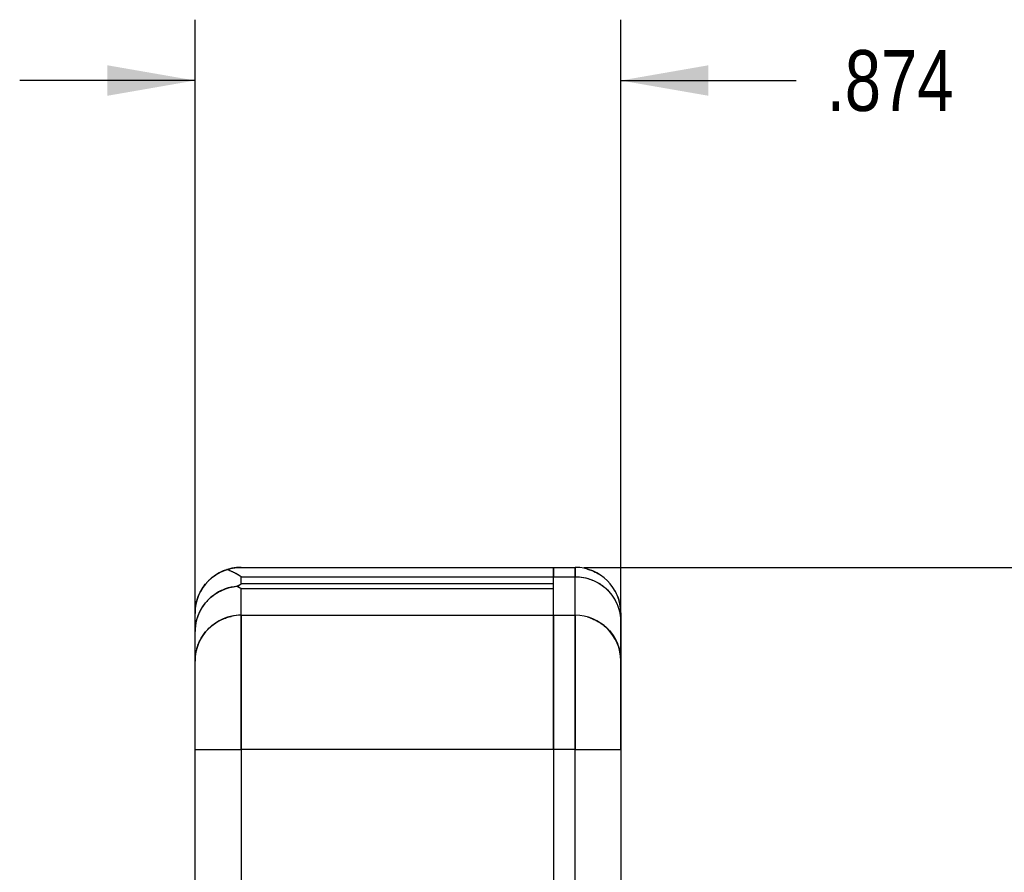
# Model space of a CAD drawing. Header units: inches. Extents: x 0.2 to 16.8, y 0.1 to 10.8.
# Tile 29 of 30: x 12.7 to 14.7, y 6.3 to 8.1. Entities that reach past the tile are written whole.
import ezdxf

# ---------------------------------------------------------------- set-up
doc = ezdxf.new("R2010")
doc.units = ezdxf.units.IN
doc.header["$LTSCALE"] = 0.935
doc.header["$MEASUREMENT"] = 0
doc.layers.get('0').update_dxf_attribs({"linetype": 'CONTINUOUS'})
doc.layers.add('DIMENSIONS', color=7, linetype='CONTINUOUS')
doc.styles.get("Standard").update_dxf_attribs({"font": 'txt', "width": 0.8})
doc.dimstyles.new('DIMSTYLE_1', dxfattribs={"dimtxt": 0.125, "dimasz": 0.18, "dimexe": 0.18, "dimexo": 0.0625, "dimgap": 0.09, "dimtad": 0, "dimtih": 1, "dimtoh": 1, "dimdec": 3, "dimzin": 4, "dimdsep": 46, "dimtxsty": 'STANDARD', "dimblk": '_FILLED', "dimblk1": '_FILLED', "dimblk2": '_FILLED', "dimcen": 0.09, "dimadec": 0, "dimazin": 0, "dimtp": 0.01, "dimtm": 0.01, "dimtfac": 1, "dimtdec": 3, "dimtofl": 0, "dimtmove": 0, "dimatfit": 3, "dimldrblk": '_FILLED', "dimfxl": 1, "dimtolj": 1, "dimtzin": 4, "dimarcsym": 0})

# ---------------------------------------------------------------- blocks, each defined once
blk = doc.blocks.new('_FILLED')
at = {"color": 0, "linetype": 'BYBLOCK'}
blk.add_solid([(0, 0), (-1, 0.174), (-1, -0.174)], dxfattribs=at)
blk = doc.blocks.new('*D1')
at = {"layer": 'DIMENSIONS', "color": 2, "linetype": 'CONTINUOUS'}
for p, q in [((13.8758, 6.9336), (15.0761, 6.9336)), ((14.9511, 6.9336), (14.9511, 5.9414)), ((14.9511, 4.5556), (14.9511, 5.6914)), ((13.8758, 4.5556), (15.0761, 4.5556))]:
    blk.add_line(p, q, dxfattribs=at)
at = {"layer": 'DIMENSIONS', "color": 2, "linetype": 'CONTINUOUS', "xscale": 0.18, "yscale": 0.18, "zscale": 0.18}
for p, rotation in [((14.9511, 6.9336), 90), ((14.9511, 4.5556), 270)]:
    blk.add_blockref('_FILLED', p, dxfattribs=dict(at, rotation=rotation))
at = {"layer": 'DIMENSIONS', "color": 2, "linetype": 'CONTINUOUS', "width": 0.8}
for s, p in [('[', (14.9636, 5.7539)), (']', (15.4636, 5.7539)), ('2.378', (14.3386, 5.7539)), ('60.4', (15.0636, 5.7539))]:
    blk.add_text(s, height=0.125, dxfattribs=at).set_placement(p)
blk = doc.blocks.new('*D2')
at = {"layer": 'DIMENSIONS', "color": 2, "linetype": 'CONTINUOUS'}
for p, q in [((13.0771, 6.6221), (13.0771, 8.0586)), ((13.9511, 6.6221), (13.9511, 8.0586)), ((13.0771, 7.9336), (12.7171, 7.9336)), ((13.9511, 7.9336), (14.3114, 7.9336))]:
    blk.add_line(p, q, dxfattribs=at)
at = {"layer": 'DIMENSIONS', "color": 2, "linetype": 'CONTINUOUS', "xscale": 0.18, "yscale": 0.18, "zscale": 0.18}
blk.add_blockref('_FILLED', (13.0771, 7.9336), dxfattribs=at)
at = {"layer": 'DIMENSIONS', "color": 2, "linetype": 'CONTINUOUS', "xscale": 0.18, "yscale": 0.18, "zscale": 0.18, "rotation": 180}
blk.add_blockref('_FILLED', (13.9511, 7.9336), dxfattribs=at)
at = {"layer": 'DIMENSIONS', "color": 2, "linetype": 'CONTINUOUS', "width": 0.8}
for s, p in [('[', (14.8989, 7.8711)), (']', (15.3989, 7.8711)), ('.874', (14.3739, 7.8711)), ('22.2', (14.9989, 7.8711))]:
    blk.add_text(s, height=0.125, dxfattribs=at).set_placement(p)

msp = doc.modelspace()

# ---------------------------------------------------------------- linework, layer by layer
at = {"linetype": 'CONTINUOUS'}
for p, q in [((13.1716, 6.9336), (13.8573, 6.9336)), ((13.1716, 6.8995), (13.1716, 6.9144)), ((13.1716, 6.9144), (13.8573, 6.9144)), ((13.8133, 6.8352), (13.8133, 6.9144)), ((13.8573, 6.8352), (13.8573, 6.9144)), ((13.8133, 6.8995), (13.1716, 6.8995)), ((13.1716, 6.8899), (13.8133, 6.8899)), ((13.0771, 6.8015), (13.0771, 6.8391)), ((13.1716, 6.8352), (13.8573, 6.8352)), ((13.9511, 6.8215), (13.9511, 6.742)), ((13.0771, 4.9296), (13.0771, 6.5596)), ((13.1716, 6.5596), (13.1716, 4.9296)), ((13.8573, 6.5596), (13.1716, 6.5596)), ((13.8133, 6.5596), (13.8133, 4.9296)), ((13.8573, 4.9296), (13.8573, 6.5596)), ((13.9511, 6.5596), (13.9511, 4.9296))]:
    msp.add_line(p, q, dxfattribs=at)
at = {"color": 6, "linetype": 'CONTINUOUS'}
for p, q in [((13.8133, 6.9144), (13.8133, 6.9336)), ((13.9511, 6.8398), (13.9511, 6.8215)), ((13.0771, 6.5596), (13.0771, 6.8015)), ((13.9511, 6.5596), (13.9511, 6.742))]:
    msp.add_line(p, q, dxfattribs=at)
at = {"color": 9, "linetype": 'CONTINUOUS'}
for p, q in [((13.8573, 6.9336), (13.8573, 6.9144)), ((13.1716, 6.5596), (13.1716, 6.8899)), ((13.8573, 6.8352), (13.8573, 6.5596)), ((13.0771, 6.5596), (13.1716, 6.5596)), ((13.8573, 6.5596), (13.9511, 6.5596))]:
    msp.add_line(p, q, dxfattribs=at)
at = {"color": 7, "linetype": 'CONTINUOUS'}
msp.add_line((13.8133, 6.8352), (13.8133, 6.5596), dxfattribs=at)
at = {"color": 6, "linetype": 'CONTINUOUS'}
for centre, radius, start, end in [((13.1716, 6.8391), 0.0945, 90, 180), ((13.8573, 6.8398), 0.0938, 0, 90), ((13.8573, 6.7414), 0.0938, 0, 90)]:
    msp.add_arc(centre, radius, start, end, dxfattribs=at)
at = {"color": 9, "linetype": 'CONTINUOUS'}
msp.add_arc((13.1716, 6.7407), 0.0945, 90, 180, dxfattribs=at)
at = {"linetype": 'CONTINUOUS'}
for points, knots in [([(13.1033, 6.9045, -0.0937), (13.1049, 6.9062, -0.0936), (13.11, 6.9112, -0.0932), (13.1157, 6.9156, -0.093), (13.1198, 6.9182, -0.0928)], [0, 0, 0, 0, 0.321463, 1, 1, 1, 1]), ([(13.121, 6.919, -0.0927), (13.1273, 6.923, -0.0924), (13.1341, 6.9262, -0.092), (13.1412, 6.9286, -0.0917), (13.1412, 6.9287, -0.0917)], [0, 0, 0, 0, 0.996597, 1, 1, 1, 1]), ([(13.8573, 6.9144, 0.046), (13.869, 6.9144, 0.046), (13.8937, 6.9098, 0.0453), (13.9255, 6.8891, 0.0424), (13.9464, 6.8575, 0.038), (13.9511, 6.8331, 0.0346), (13.9511, 6.8215, 0.0329)], [0, 0, 0, 0, 0.240108, 0.5, 0.759892, 1, 1, 1, 1]), ([(13.8826, 6.9301, -0.228), (13.8857, 6.9292, -0.228), (13.8936, 6.9266, -0.228), (13.9011, 6.9229, -0.228), (13.9054, 6.9203, -0.228)], [0, 0, 0, 0, 0.392072, 1, 1, 1, 1]), ([(13.0771, 6.8015, 0.1705), (13.0769, 6.8253, 0.1742), (13.0965, 6.8725, 0.1813), (13.1422, 6.8929, 0.1847), (13.1639, 6.8946, 0.1852)], [0, 0, 0, 0, 0.526084, 1, 1, 1, 1]), ([(13.0896, 6.8862, -0.0946), (13.0922, 6.8906, -0.0944), (13.0963, 6.8966, -0.0941), (13.1011, 6.9022, -0.0938), (13.1026, 6.9038, -0.0937)], [0, 0, 0, 0, 0.689827, 1, 1, 1, 1]), ([(13.0804, 6.8641, -0.0957), (13.0805, 6.8644, -0.0957), (13.0823, 6.8708, -0.0954), (13.0853, 6.8783, -0.095), (13.0889, 6.885, -0.0947), (13.0896, 6.8862, -0.0946)], [0, 0, 0, 0, 0.042511, 0.823216, 1, 1, 1, 1]), ([(13.9391, 6.8858, -0.7179), (13.9411, 6.8821, -0.7179), (13.9445, 6.8749, -0.7179), (13.947, 6.8674, -0.7179), (13.9479, 6.8639, -0.7179)], [0, 0, 0, 0, 0.536567, 1, 1, 1, 1]), ([(13.9391, 6.8858, -0.228), (13.9411, 6.8821, -0.228), (13.9445, 6.8749, -0.228), (13.947, 6.8674, -0.228), (13.9479, 6.8639, -0.228)], [0, 0, 0, 0, 0.536567, 1, 1, 1, 1]), ([(13.0805, 6.766, 1.8322), (13.0806, 6.7662, 1.8322), (13.0824, 6.7725, 1.832), (13.0871, 6.7845, 1.8316), (13.0968, 6.7994, 1.831), (13.108, 6.8111, 1.8305), (13.122, 6.822, 1.83), (13.1368, 6.8291, 1.8294), (13.1477, 6.8322, 1.8291), (13.151, 6.8329, 1.829)], [0, 0, 0, 0, 0.00659, 0.190315, 0.379868, 0.523688, 0.666974, 0.899598, 1, 1, 1, 1]), ([(13.1716, 6.8352, 2.1246), (13.1716, 6.8352, 2.1591), (13.1716, 6.8214, 2.2314), (13.1716, 6.7599, 2.325), (13.1716, 6.6664, 2.3865), (13.1716, 6.594, 2.4002), (13.1716, 6.5596, 2.4002)], [0, 0, 0, 0, 0.240108, 0.5, 0.759892, 1, 1, 1, 1]), ([(13.8133, 6.5596, 2.4002), (13.8133, 6.594, 2.4002), (13.8133, 6.6664, 2.3865), (13.8133, 6.7599, 2.325), (13.8133, 6.8214, 2.2314), (13.8133, 6.8352, 2.1591), (13.8133, 6.8352, 2.1246)], [0, 0, 0, 0, 0.240108, 0.5, 0.759892, 1, 1, 1, 1]), ([(13.8133, 6.8352, 2.1246), (13.8133, 6.8352, 2.1591), (13.8133, 6.8214, 2.2314), (13.8133, 6.7599, 2.325), (13.8133, 6.6664, 2.3865), (13.8133, 6.594, 2.4002), (13.8133, 6.5596, 2.4002)], [0, 0, 0, 0, 0.240108, 0.5, 0.759892, 1, 1, 1, 1]), ([(13.8573, 6.5596, 2.4002), (13.8573, 6.594, 2.4002), (13.8573, 6.6664, 2.3865), (13.8573, 6.7599, 2.325), (13.8573, 6.8214, 2.2314), (13.8573, 6.8352, 2.1591), (13.8573, 6.8352, 2.1246)], [0, 0, 0, 0, 0.240108, 0.5, 0.759892, 1, 1, 1, 1]), ([(13.1253, 6.823, 2.1246), (13.129, 6.8251, 2.1246), (13.1362, 6.8285, 2.1246), (13.1437, 6.831, 2.1246), (13.1473, 6.832, 2.1246)], [0, 0, 0, 0, 0.536567, 1, 1, 1, 1]), ([(13.8826, 6.8317, 2.1246), (13.8857, 6.8308, 2.1246), (13.8936, 6.8282, 2.1246), (13.9011, 6.8245, 2.1246), (13.9054, 6.8219, 2.1246)], [0, 0, 0, 0, 0.392072, 1, 1, 1, 1]), ([(13.9054, 6.8219, 2.1246), (13.912, 6.8179, 2.1246), (13.9186, 6.8128, 2.1246), (13.9243, 6.807, 2.1246), (13.9247, 6.8066, 2.1246)], [0, 0, 0, 0, 0.938384, 1, 1, 1, 1]), ([(13.9055, 6.8218, 0.6087), (13.9121, 6.8179, 0.6083), (13.938, 6.7981, 0.6059), (13.9513, 6.7658, 0.6017), (13.9511, 6.742, 0.5986)], [0, 0, 0, 0, 0.236613, 1, 1, 1, 1]), ([(13.0806, 6.7661, 2.1246), (13.0815, 6.7693, 2.1246), (13.084, 6.7768, 2.1246), (13.0875, 6.784, 2.1246), (13.0898, 6.788, 2.1246)], [0, 0, 0, 0, 0.413431, 1, 1, 1, 1]), ([(13.9391, 6.7873, 2.1246), (13.9411, 6.7837, 2.1246), (13.9445, 6.7765, 2.1246), (13.947, 6.769, 2.1246), (13.9479, 6.7655, 2.1246)], [0, 0, 0, 0, 0.536567, 1, 1, 1, 1]), ([(13.0771, 6.5596, 2.3057), (13.0771, 6.5822, 2.3057), (13.0771, 6.6298, 2.2967), (13.0771, 6.6912, 2.2563), (13.0771, 6.7317, 2.1948), (13.0771, 6.7407, 2.1472), (13.0771, 6.7407, 2.1246)], [0, 0, 0, 0, 0.240108, 0.5, 0.759892, 1, 1, 1, 1]), ([(13.9511, 6.7414, 2.1246), (13.9511, 6.7414, 2.1473), (13.9511, 6.7323, 2.1951), (13.9511, 6.6917, 2.2568), (13.9511, 6.63, 2.2974), (13.9511, 6.5823, 2.3064), (13.9511, 6.5596, 2.3064)], [0, 0, 0, 0, 0.240108, 0.5, 0.759892, 1, 1, 1, 1]), ([(13.0771, 6.5596, 2.3057), (13.0771, 6.5596, 2.3175), (13.0818, 6.5596, 2.3423), (13.1029, 6.5596, 2.3744), (13.135, 6.5596, 2.3955), (13.1598, 6.5596, 2.4002), (13.1716, 6.5596, 2.4002)], [0, 0, 0, 0, 0.240108, 0.5, 0.759892, 1, 1, 1, 1]), ([(13.8573, 6.5596, 2.4002), (13.869, 6.5596, 2.4002), (13.8937, 6.5596, 2.3955), (13.9255, 6.5596, 2.3746), (13.9464, 6.5596, 2.3428), (13.9511, 6.5596, 2.3181), (13.9511, 6.5596, 2.3064)], [0, 0, 0, 0, 0.240108, 0.5, 0.759892, 1, 1, 1, 1])]:
    msp.add_open_spline(points, degree=3, knots=knots, dxfattribs=at)
for points in [[(13.1198, 6.9182, -0.0928), (13.1202, 6.9185, -0.0927), (13.1206, 6.9187, -0.0927), (13.121, 6.919, -0.0927)], [(13.1412, 6.9287, -0.0917), (13.1414, 6.9287, -0.0917), (13.1416, 6.9288, -0.0917), (13.1419, 6.9289, -0.0917)], [(13.142, 6.9288, -0.0908), (13.142, 6.9289, -0.0911), (13.1419, 6.9289, -0.0914), (13.1418, 6.9289, -0.0917)], [(13.1419, 6.9288, -0.0917), (13.1447, 6.9297, -0.1047), (13.1475, 6.9305, -0.1177), (13.1504, 6.9312, -0.1307)], [(13.1716, 6.9144, 0.046), (13.1617, 6.9208, 0.0006), (13.1519, 6.9257, -0.0451), (13.142, 6.9288, -0.0908)], [(13.1504, 6.9312, -0.1307), (13.1529, 6.9318, -0.1422), (13.1554, 6.9322, -0.1538), (13.1579, 6.9326, -0.1653)], [(13.1579, 6.9326, -0.1653), (13.1581, 6.9326, -0.1664), (13.1584, 6.9327, -0.1674), (13.1586, 6.9327, -0.1684)], [(13.1586, 6.9327, -0.1684), (13.1608, 6.933, -0.1784), (13.163, 6.9332, -0.1884), (13.1651, 6.9334, -0.1984)], [(13.1651, 6.9334, -0.1984), (13.1652, 6.9334, -0.1989), (13.1654, 6.9334, -0.1994), (13.1655, 6.9334, -0.1999)], [(13.1655, 6.9334, -0.1999), (13.1675, 6.9335, -0.2092), (13.1695, 6.9336, -0.2186), (13.1716, 6.9336, -0.2279)], [(13.8133, 6.9144, 0.046), (13.8133, 6.9272, -0.0447), (13.8133, 6.9336, -0.1364), (13.8133, 6.9336, -0.228)], [(13.8133, 6.9336, -0.2279), (13.8133, 6.9336, -0.1364), (13.8133, 6.9272, -0.0446), (13.8133, 6.9144, 0.046)], [(13.8573, 6.9144, 0.046), (13.8573, 6.9272, -0.0447), (13.8573, 6.9336, -0.1364), (13.8573, 6.9336, -0.228)], [(13.1026, 6.9038, -0.0937), (13.1029, 6.904, -0.0937), (13.1031, 6.9043, -0.0937), (13.1033, 6.9045, -0.0937)], [(13.1639, 6.8946, 0.1852), (13.1664, 6.8963, 0.1743), (13.169, 6.8979, 0.1634), (13.1716, 6.8995, 0.1525)], [(13.1716, 6.8899, 0.2137), (13.169, 6.8915, 0.2042), (13.1664, 6.8931, 0.1947), (13.1639, 6.8946, 0.1852)], [(13.1716, 6.8351, 0.6105), (13.1716, 6.8489, 0.4776), (13.1716, 6.8672, 0.3451), (13.1716, 6.8899, 0.2137)], [(13.0771, 6.8391, -0.0969), (13.0771, 6.8475, -0.0965), (13.0782, 6.856, -0.0961), (13.0804, 6.8641, -0.0957)], [(13.1716, 6.8352, 1.9227), (13.1647, 6.8352, 1.8914), (13.1579, 6.8344, 1.8602), (13.151, 6.8329, 1.829)], [(13.9511, 6.8398, -0.228), (13.9511, 6.8398, -0.1408), (13.9511, 6.8337, -0.0534), (13.9511, 6.8215, 0.0329)], [(13.1059, 6.8086, 2.1246), (13.1114, 6.814, 2.1246), (13.1177, 6.8187, 2.1246), (13.1244, 6.8226, 2.1246)], [(13.1244, 6.8226, 2.1246), (13.1247, 6.8227, 2.1246), (13.125, 6.8229, 2.1246), (13.1253, 6.823, 2.1246)], [(13.0771, 6.7406, 0.6063), (13.0771, 6.7556, 0.4603), (13.0771, 6.7759, 0.3148), (13.0771, 6.8015, 0.1705)], [(13.0905, 6.7891, 2.1246), (13.0944, 6.7958, 2.1246), (13.0993, 6.802, 2.1246), (13.1048, 6.8075, 2.1246)], [(13.1048, 6.8075, 2.1246), (13.1051, 6.8078, 2.1246), (13.1055, 6.8082, 2.1246), (13.1059, 6.8086, 2.1246)], [(13.0803, 6.7652, 1.8322), (13.0804, 6.7655, 1.8322), (13.0805, 6.7657, 1.8322), (13.0805, 6.766, 1.8322)], [(13.9511, 6.742, 0.5986), (13.9511, 6.7418, 0.6009), (13.9511, 6.7416, 0.6032), (13.9511, 6.7413, 0.6054)]]:
    msp.add_open_spline(points, degree=3, dxfattribs=at)
at = {"color": 6, "linetype": 'CONTINUOUS'}
for points, knots in [([(13.1716, 6.9144), (13.1695, 6.9157), (13.1651, 6.9185), (13.1581, 6.9223), (13.1503, 6.926), (13.1447, 6.928), (13.1418, 6.9289)], [0, 0, 0, 0, 0.222792, 0.464537, 0.72445, 1, 1, 1, 1]), ([(13.1639, 6.8946), (13.1554, 6.8939), (13.1392, 6.8904), (13.1177, 6.8794), (13.1002, 6.8641), (13.0897, 6.8491), (13.0851, 6.8393), (13.0839, 6.8364)], [0, 0, 0, 0, 0.245411, 0.473596, 0.690197, 0.909496, 1, 1, 1, 1]), ([(13.1716, 6.8995), (13.1707, 6.8989), (13.169, 6.8979), (13.1664, 6.8963), (13.1647, 6.8952), (13.1639, 6.8946)], [0, 0, 0, 0, 0.329767, 0.663068, 1, 1, 1, 1]), ([(13.1639, 6.8946), (13.1647, 6.894), (13.1665, 6.8931), (13.169, 6.8915), (13.1707, 6.8904), (13.1716, 6.8899)], [0, 0, 0, 0, 0.330666, 0.66398, 1, 1, 1, 1]), ([(13.0839, 6.8364), (13.0824, 6.8327), (13.0786, 6.8214), (13.0771, 6.8094), (13.0771, 6.8015)], [0, 0, 0, 0, 0.333535, 1, 1, 1, 1]), ([(13.8886, 6.8298), (13.8937, 6.828), (13.8991, 6.8256), (13.9041, 6.8227), (13.9045, 6.8224)], [0, 0, 0, 0, 0.924461, 1, 1, 1, 1]), ([(13.9115, 6.818), (13.9154, 6.8152), (13.9196, 6.8118), (13.9235, 6.8079), (13.924, 6.8075)], [0, 0, 0, 0, 0.881589, 1, 1, 1, 1]), ([(13.9297, 6.8012), (13.9327, 6.7976), (13.9358, 6.7932), (13.9385, 6.7886), (13.9388, 6.7881)], [0, 0, 0, 0, 0.882876, 1, 1, 1, 1]), ([(13.9426, 6.7807), (13.9447, 6.7763), (13.9465, 6.7713), (13.9479, 6.7662), (13.948, 6.7658)], [0, 0, 0, 0, 0.926316, 1, 1, 1, 1])]:
    msp.add_open_spline(points, degree=3, knots=knots, dxfattribs=at)
at = {"color": 9, "linetype": 'CONTINUOUS'}
msp.add_open_spline([(13.8573, 6.9144), (13.8654, 6.9144), (13.8815, 6.9123), (13.904, 6.9033), (13.9235, 6.8889), (13.9389, 6.8696), (13.9488, 6.8466), (13.9511, 6.8299), (13.9511, 6.8215)], degree=3, knots=[0, 0, 0, 0, 0.167167, 0.328255, 0.491929, 0.659182, 0.82805, 1, 1, 1, 1], dxfattribs=at)
at = {"color": 6, "linetype": 'CONTINUOUS'}
for points in [[(13.9045, 6.8224), (13.9069, 6.8211), (13.9092, 6.8196), (13.9115, 6.818)], [(13.924, 6.8075), (13.926, 6.8055), (13.9279, 6.8034), (13.9297, 6.8012)], [(13.9388, 6.7881), (13.9402, 6.7857), (13.9415, 6.7832), (13.9426, 6.7807)], [(13.948, 6.7658), (13.9488, 6.7628), (13.9494, 6.7597), (13.9499, 6.7566)], [(13.9499, 6.7566), (13.9507, 6.7518), (13.9511, 6.7469), (13.9511, 6.742)]]:
    msp.add_open_spline(points, degree=3, dxfattribs=at)

# ---------------------------------------------------------------- dimensions: what is measured, and where the dimension line sits
at = {"layer": 'DIMENSIONS', "color": 2, "linetype": 'CONTINUOUS'}
for base, p1, p2, angle, picture, middle in [((13.0771, 7.9336), (13.9511, 6.6221), (13.0771, 6.6221), 180, '*D2', (14.9364, 7.9336)), ((14.9511, 6.9336), (13.8758, 4.5556), (13.8758, 6.9336), 90, '*D1', (14.9511, 5.8164))]:
    dim = msp.add_linear_dim(base=base, p1=p1, p2=p2, angle=angle, dimstyle='DIMSTYLE_1', dxfattribs=at)
    dim.commit()
    dim.dimension.update_dxf_attribs({"geometry": picture, "text_midpoint": middle, "dimtype": 160})

doc.saveas('drawing.dxf')
